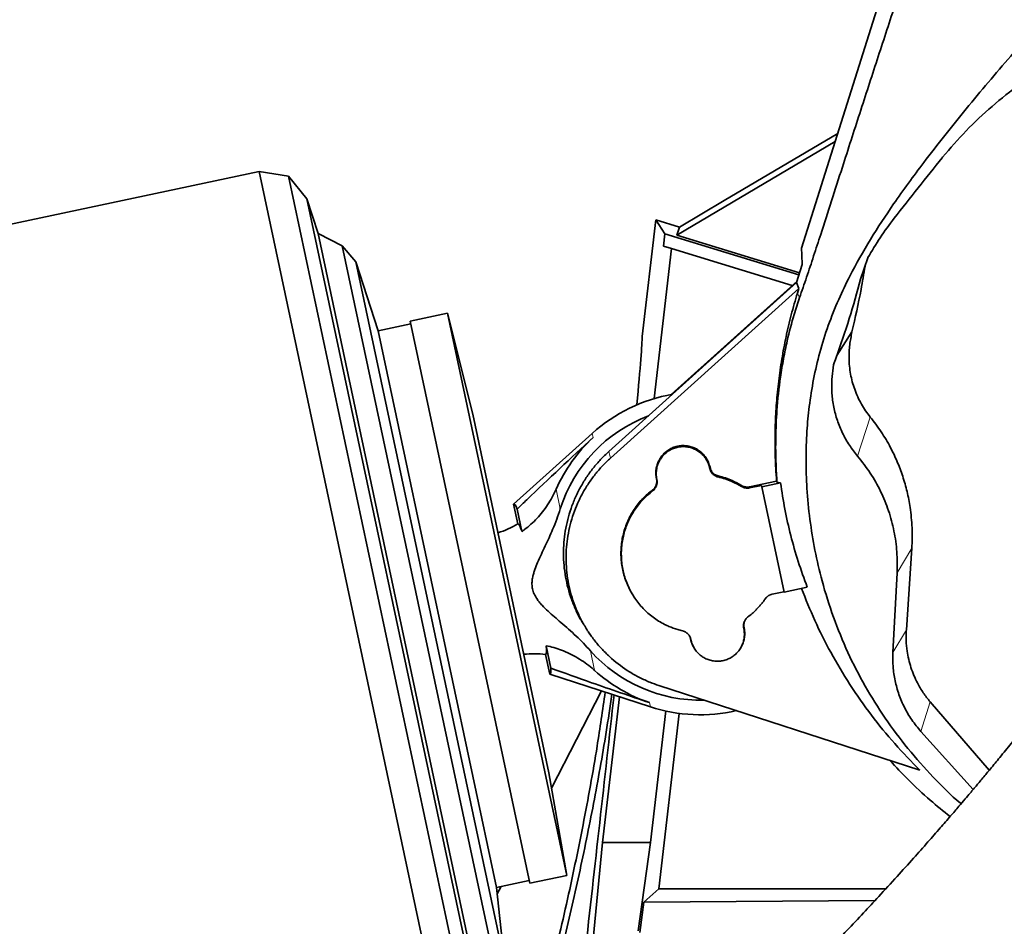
# Model space of a CAD drawing. Header units: millimetres. Extents: x 0 to 14900, y 0 to 10500.
# Tile 8 of 50: x 3296 to 3656, y 5144 to 5475. Entities that reach past the tile are written whole.
import ezdxf

# ---------------------------------------------------------------- set-up
doc = ezdxf.new("R2010")
doc.units = ezdxf.units.MM
doc.header["$LTSCALE"] = 25
doc.styles.add('SLDTEXTSTYLE0', font='TXT', dxfattribs={"width": 0.605})
doc.dimstyles.new('SLDDIMSTYLE0', dxfattribs={"dimtxt": 87.5, "dimasz": 87.5, "dimexe": 0, "dimexo": 0.0625, "dimgap": 21.875, "dimtad": 1, "dimdec": 0, "dimrnd": 1e-09, "dimzin": 12, "dimdsep": 46, "dimtxsty": 'SLDTEXTSTYLE0', "dimsah": 1, "dimcen": 0.09, "dimadec": 0, "dimazin": 3, "dimtfac": 1, "dimtofl": 0, "dimtmove": 0, "dimatfit": 3, "dimfxl": 1, "dimfrac": 2, "dimtolj": 1, "dimtzin": 12, "dimarcsym": 0})
doc.dimstyles.new('SLDDIMSTYLE1', dxfattribs={"dimtxt": 87.5, "dimasz": 87.5, "dimexe": 0, "dimexo": 0.0625, "dimgap": 21.875, "dimtad": 0, "dimtih": 1, "dimtoh": 1, "dimdec": 0, "dimrnd": 1e-09, "dimzin": 12, "dimdsep": 46, "dimtxsty": 'SLDTEXTSTYLE0', "dimsah": 1, "dimcen": 0.09, "dimadec": 0, "dimazin": 3, "dimtfac": 1, "dimtofl": 0, "dimtmove": 0, "dimatfit": 3, "dimfxl": 1, "dimfrac": 2, "dimtolj": 1, "dimtzin": 12, "dimarcsym": 0})

# ---------------------------------------------------------------- blocks, each defined once
blk = doc.blocks.new('_D')
at = {"color": 7, "linetype": 'Continuous', "lineweight": 0}
for p, q in [((2082.14, 5274.59), (2082.14, 3707.09)), ((3433.87, 4493.95), (3433.87, 3707.09)), ((2082.14, 3744.59), (3433.87, 3744.59))]:
    blk.add_line(p, q, dxfattribs=at)
at = {"color": 7, "linetype": 'Continuous', "lineweight": 18}
for points in [[(2082.14, 3744.59), (2169.64, 3732.09), (2169.64, 3757.09)], [(3433.87, 3744.59), (3346.37, 3757.09), (3346.37, 3732.09)]]:
    blk.add_solid(points, dxfattribs=at)
at = {"color": 7, "linetype": 'Continuous', "lineweight": 18, "insert": (2624.33, 3857.39), "char_height": 87.5, "attachment_point": 1, "style": 'SLDTEXTSTYLE0'}
blk.add_mtext('1352', dxfattribs=at)
blk = doc.blocks.new('_D_1')
at = {"color": 7, "linetype": 'Continuous', "lineweight": 0}
for p, q in [((1327.49, 5750.04), (1327.49, 3457.09)), ((3433.87, 4045.79), (3433.87, 3457.09)), ((1327.49, 3494.59), (3433.87, 3494.59))]:
    blk.add_line(p, q, dxfattribs=at)
at = {"color": 7, "linetype": 'Continuous', "lineweight": 18}
for points in [[(1327.49, 3494.59), (1414.99, 3482.09), (1414.99, 3507.09)], [(3433.87, 3494.59), (3346.37, 3507.09), (3346.37, 3482.09)]]:
    blk.add_solid(points, dxfattribs=at)
at = {"color": 7, "linetype": 'Continuous', "lineweight": 18, "insert": (2247, 3607.39), "char_height": 87.5, "attachment_point": 1, "style": 'SLDTEXTSTYLE0'}
blk.add_mtext('2106', dxfattribs=at)
blk = doc.blocks.new('_D_2')
at = {"color": 7, "linetype": 'Continuous', "lineweight": 0}
for p, q in [((4427.98, 5274.59), (4427.98, 3674.59)), ((3433.87, 4045.79), (3433.87, 3674.59)), ((4427.98, 3712.09), (3433.87, 3712.09))]:
    blk.add_line(p, q, dxfattribs=at)
at = {"color": 7, "linetype": 'Continuous', "lineweight": 18}
for points in [[(3433.87, 3712.09), (3521.37, 3699.59), (3521.37, 3724.59)], [(4427.98, 3712.09), (4340.48, 3724.59), (4340.48, 3699.59)]]:
    blk.add_solid(points, dxfattribs=at)
at = {"color": 7, "linetype": 'Continuous', "lineweight": 18, "insert": (3830.66, 3824.89), "char_height": 87.5, "attachment_point": 1, "style": 'SLDTEXTSTYLE0'}
blk.add_mtext('994', dxfattribs=at)
blk = doc.blocks.new('_D_3')
at = {"color": 7, "linetype": 'Continuous', "lineweight": 0}
for p, q in [((6281.38, 5372.64), (6281.38, 3420.51)), ((3433.87, 4045.79), (3433.87, 3420.51)), ((6281.38, 3458.01), (3433.87, 3458.01))]:
    blk.add_line(p, q, dxfattribs=at)
at = {"color": 7, "linetype": 'Continuous', "lineweight": 18}
for points in [[(3433.87, 3458.01), (3521.37, 3445.51), (3521.37, 3470.51)], [(6281.38, 3458.01), (6193.88, 3470.51), (6193.88, 3445.51)]]:
    blk.add_solid(points, dxfattribs=at)
at = {"color": 7, "linetype": 'Continuous', "lineweight": 18, "insert": (4723.95, 3570.8), "char_height": 87.5, "attachment_point": 1, "style": 'SLDTEXTSTYLE0'}
blk.add_mtext('2848', dxfattribs=at)

msp = doc.modelspace()

# ---------------------------------------------------------------- linework, layer by layer
at = {"color": 7, "linetype": 'Continuous', "lineweight": 35}
for p, q in [((3582.1023241, 5391.6732219), (3641.4814179, 5579.562602)), ((3594.4245684, 5430.6636928), (3536.5854542, 5396.4211148)), ((3553.8725798, 5409.0905459), (3595.3711919, 5433.6590318)), ((3633.5379446, 5424.7763692), (3633.6893413, 5424.9639141)), ((3383.9523696, 5419.759625), (3172.9369839, 5374.9041946)), ((3394.5710658, 5418.0779233), (3383.9523696, 5419.759625)), ((3383.9523696, 5419.759625), (3454.6464544, 5087.1903144)), ((3401.3370168, 5409.7228808), (3394.5710658, 5418.0779233)), ((3394.5710658, 5418.0779233), (3463.6629616, 5093.045861)), ((3405.4488128, 5397.068606), (3401.3370168, 5409.7228808)), ((3401.3370168, 5409.7228808), (3466.4454068, 5103.4306012)), ((3537.5358561, 5399.4186908), (3553.8725798, 5409.0905459)), ((3523.8725798, 5359.4889898), (3528.8391588, 5402.077538)), ((3528.8391588, 5402.077538), (3532.2197166, 5396.9064178)), ((3528.8391588, 5402.077538), (3537.5358561, 5399.4186908)), ((3537.5358561, 5399.4186908), (3536.5854542, 5396.4211148)), ((3414.2654194, 5392.5764578), (3405.4488128, 5397.068606)), ((3405.4488128, 5397.068606), (3465.0544351, 5116.6632401)), ((3532.2197166, 5396.9064178), (3531.7075959, 5392.5149691)), ((3581.1738871, 5381.9396259), (3532.2197166, 5396.9064178)), ((3536.5854542, 5396.4211148), (3581.4132786, 5382.7158735)), ((3419.2361515, 5386.7566239), (3414.2654194, 5392.5764578)), ((3414.2654194, 5392.5764578), (3471.2814947, 5124.3532126)), ((3534.6624937, 5391.6115662), (3528.2659127, 5336.7607128)), ((3531.7075959, 5392.5149691), (3534.6624937, 5391.6115662)), ((3534.6624937, 5391.6115662), (3578.7382931, 5378.136242)), ((3606.3710794, 5388.1876491), (3603.7244321, 5380.408968)), ((3606.3710794, 5388.1876491), (3606.40016, 5388.2565115)), ((3427.4338375, 5361.5278014), (3419.2361515, 5386.7566239)), ((3419.2361515, 5386.7566239), (3473.4551633, 5131.691728)), ((3582.3494332, 5385.7514354), (3580.3262753, 5379.1911715)), ((3580.3262753, 5379.1911715), (3511.6793514, 5317.3812037)), ((3581.153687, 5377.0059437), (3512.3117503, 5315.0203855)), ((3580.486338, 5379.7101887), (3534.4350781, 5338.2454481)), ((3580.3262753, 5379.1911715), (3581.153687, 5377.0059437)), ((3580.6337273, 5375.3199295), (3581.153687, 5377.0059437)), ((3452.7416214, 5367.9298071), (3439.148275, 5365.0402766)), ((3461.9407129, 5331.0362086), (3452.7416214, 5367.9298071)), ((3452.7416214, 5367.9298071), (3496.4056149, 5162.5193506)), ((3439.3561988, 5364.0621315), (3427.4338375, 5361.5278014)), ((3439.148275, 5365.0402766), (3482.8122685, 5159.62982)), ((3427.4338375, 5361.5278014), (3470.6819835, 5158.0736349)), ((3600.53874, 5361.1426559), (3595.0230675, 5352.4745474)), ((3593.1734281, 5343.7003493), (3593.81894, 5349.1236276)), ((3461.9407129, 5331.0362086), (3489.8024993, 5199.9647744)), ((3505.636624, 5324.0509933), (3476.9145171, 5298.1650986)), ((3548.7043108, 5311.5331673), (3548.680007, 5311.6475073)), ((3548.5756403, 5311.2760649), (3548.5513366, 5311.3904048)), ((3529.117055, 5307.4892735), (3529.1413587, 5307.3749335)), ((3529.2457255, 5307.2873303), (3529.2700292, 5307.1729903)), ((3573.0114301, 5306.595905), (3563.1322053, 5304.4960109)), ((3567.4617753, 5305.0517186), (3563.1594506, 5304.1372312)), ((3567.5804028, 5304.4936202), (3567.4617753, 5305.0517186)), ((3574.4852186, 5305.9612841), (3567.5804028, 5304.4936202)), ((3567.5804028, 5304.4936202), (3575.7540551, 5266.0396098)), ((3573.1536664, 5306.2563809), (3573.0114301, 5306.595905)), ((3574.4852186, 5305.9612841), (3573.1536664, 5306.2563809)), ((3476.9145171, 5298.1650986), (3478.4403103, 5290.9872422)), ((3478.1888312, 5296.3741597), (3479.9361277, 5288.1542754)), ((3622.4219657, 5282.0595486), (3620.4384275, 5252.2452272)), ((3617.0522834, 5273.0314691), (3615.5304647, 5243.9934397)), ((3571.4214275, 5265.269841), (3575.723314, 5266.1842352)), ((3575.7540551, 5266.0396098), (3584.1951027, 5267.8338098)), ((3521.388456, 5263.5796511), (3521.4974073, 5263.4242285)), ((3504.194866, 5251.5225208), (3504.9694564, 5250.4175485)), ((3561.1547085, 5252.9586513), (3561.1304048, 5253.0729913)), ((3541.5674528, 5248.9147574), (3541.5917565, 5248.8004175)), ((3541.6961232, 5248.7128143), (3541.720427, 5248.5984743)), ((3490.1109725, 5236.08443), (3488.5851793, 5243.2622865)), ((3490.5466225, 5238.2388552), (3488.799326, 5246.4587394)), ((3490.1109725, 5236.08443), (3526.8789603, 5224.1197307)), ((3509.0345393, 5229.9264975), (3490.7854101, 5194.3908129)), ((3529.9766562, 5231.9236434), (3625.4178526, 5200.9129189)), ((3515.5595362, 5227.8031932), (3509.3542056, 5174.5923172)), ((3629.1483054, 5225.9525342), (3650.7627106, 5200.9665505)), ((3526.8899606, 5174.5923172), (3532.4879908, 5222.5955766)), ((3529.9473121, 5157.6008216), (3537.4258976, 5221.7298931)), ((3625.7498531, 5215.1347772), (3644.8640759, 5193.9062821)), ((3496.4056149, 5162.5193506), (3489.8024993, 5199.9647744)), ((3509.3542056, 5174.5923172), (3505.4008963, 5133.1095764)), ((3509.3542056, 5174.5923172), (3526.8899606, 5174.5923172)), ((3522.4319971, 5142.2730869), (3526.8899606, 5174.5923172)), ((3470.6819835, 5158.0736349), (3482.6043448, 5160.607965)), ((3482.8122685, 5159.62982), (3496.4056149, 5162.5193506)), ((3473.4551633, 5131.691728), (3470.6819835, 5158.0736349)), ((3472.3129974, 5158.4203387), (3470.9288573, 5155.7250668)), ((3524.532095, 5152.7804165), (3529.9473121, 5157.6008216)), ((3612.9153632, 5157.6008216), (3529.9473121, 5157.6008216)), ((3608.9555561, 5153.2928149), (3524.532095, 5152.7804165)), ((3522.9874533, 5141.6490905), (3524.532095, 5152.7804165))]:
    msp.add_line(p, q, dxfattribs=at)
at = {"color": 8, "linetype": 'Continuous', "lineweight": 18}
for p, q in [((3581.4173887, 5373.6450611), (3580.6337273, 5375.3199295)), ((3602.6302085, 5315.7116514), (3607.2744921, 5329.997525)), ((3505.636624, 5324.0509933), (3505.9595318, 5322.5319238)), ((3512.3117503, 5315.0203855), (3511.6793514, 5317.3812037)), ((3548.5513366, 5311.3904048), (3548.680007, 5311.6475073)), ((3548.5756403, 5311.2760649), (3548.7043108, 5311.5331673)), ((3551.7101109, 5308.4689533), (3551.6804028, 5308.1107219)), ((3529.2457255, 5307.2873303), (3529.117055, 5307.4892735)), ((3529.1413587, 5307.3749335), (3529.2700292, 5307.1729903)), ((3560.151766, 5304.6497895), (3560.2199916, 5304.9922815)), ((3563.1322053, 5304.4960109), (3563.1594506, 5304.1372312)), ((3492.4421519, 5303.635943), (3493.9716885, 5296.4404764)), ((3527.7209089, 5303.018009), (3527.6417518, 5303.3530656)), ((3617.0522834, 5273.0314691), (3622.4219657, 5282.0595486)), ((3561.026038, 5252.7015488), (3561.1547085, 5252.9586513)), ((3620.4384275, 5252.2452272), (3615.5304647, 5243.9934397)), ((3541.6961232, 5248.7128143), (3541.5674528, 5248.9147574)), ((3541.720427, 5248.5984743), (3541.5917565, 5248.8004175)), ((3504.9917964, 5244.5980953), (3506.521333, 5237.4026287)), ((3526.5560525, 5225.6388001), (3526.8789603, 5224.1197307)), ((3625.7498531, 5215.1347772), (3629.1483054, 5225.9525342))]:
    msp.add_line(p, q, dxfattribs=at)
at = {"color": 7, "linetype": 'Continuous', "lineweight": 18}
msp.add_arc((3753.8725798, 5324.5923172), 1671.7300171, 98.5950103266, 211.4049896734, dxfattribs=at)
at = {"color": 7, "linetype": 'Continuous', "lineweight": 35}
for centre, radius, start, end in [((3545.1358818, 5280.2239624), 59, 99.936214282, 132.026862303), ((3545.1358818, 5280.2239624), 53.6726187, 110.681469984, 162.413964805), ((3545.1358818, 5280.2239624), 57.6606452, 132.799087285, 156.044280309), ((3460.4431611, 5321.0056136), 35, 287.822842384, 300.94758554), ((3484.3543957, 5208.518935), 35, 83.057701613, 96.178573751), ((3545.1358818, 5280.2239624), 53.6726187, 221.587451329, 271.414260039), ((3545.1358818, 5280.2239624), 57.6606452, 227.957135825, 251.202328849), ((3545.1358818, 5280.2239624), 59, 251.974553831, 282.909525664)]:
    msp.add_arc(centre, radius, start, end, dxfattribs=at)
for centre, major_axis, ratio, start_param, end_param in [((3433.8725798, 4587.7365755), (89.8783008, 772.8257276), 0.0060541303, 6.0233012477, 6.2311753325), ((3483.6006108, 5267.143442), (-6.6036229, 31.0657154), 0.0699839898, 5.9225779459, 6.3236111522), ((3483.6006108, 5267.143442), (-6.6036229, 31.0657154), 0.0699839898, 3.1011668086, 3.5022000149), ((3433.8725798, 4587.7365755), (123.8323255, 1064.7821136), 0.0060541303, 5.2511419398, 5.3587495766)]:
    msp.add_ellipse(centre, major_axis=major_axis, ratio=ratio, start_param=start_param, end_param=end_param, dxfattribs=at)
for points, knots in [([(3581.4173887, 5373.6450611), (3582.270147, 5376.1215132), (3583.9776404, 5381.0801579), (3586.5651198, 5388.844478), (3589.6120061, 5398.1468743), (3593.1093382, 5408.9966279), (3597.8514226, 5423.7989745), (3603.4049434, 5441.0130268), (3609.7724737, 5460.5555609), (3616.1445923, 5480.036124), (3622.3053984, 5498.9852262), (3628.2356614, 5517.4618403), (3633.9373862, 5535.3938053), (3639.6255698, 5553.3760449), (3643.4239104, 5565.3600939), (3645.323071, 5571.3520875)], [0, 0, 0, 0, 0.0401590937, 0.0804112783, 0.1206341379, 0.1824796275, 0.2443431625, 0.3435556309, 0.4427752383, 0.5420636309, 0.6413351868, 0.7309212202, 0.8205221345, 0.9102615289, 1, 1, 1, 1]), ([(3640.4442262, 5188.6969293), (3640.3599342, 5188.7655663), (3636.7095438, 5191.7379931), (3630.130229, 5198.4230204), (3620.8688716, 5208.7477093), (3612.5662865, 5219.9041915), (3605.2214114, 5231.631768), (3598.8808692, 5243.958768), (3593.6233714, 5256.8170994), (3589.7002239, 5269.3356756), (3586.9220243, 5281.2940765), (3585.0807216, 5292.5927656), (3584.0205022, 5303.649664), (3583.6698478, 5314.4113535), (3583.977331, 5324.3922326), (3584.8982686, 5334.2119816), (3586.4334079, 5343.8373026), (3588.7321074, 5353.7219183), (3591.7914163, 5363.4691827), (3595.5019762, 5372.7692863), (3600.5668033, 5383.328519), (3607.2119143, 5395.0226015), (3616.2883156, 5408.8266126), (3627.9620707, 5424.7469486), (3642.2415551, 5442.7581799), (3658.5074728, 5461.9636091), (3675.2026975, 5480.8743958), (3691.9777944, 5499.7155974), (3708.4356199, 5518.8318116), (3718.8180907, 5532.0271451), (3724.0115523, 5538.6276411)], [0, 0, 0, 0, 0.00077024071, 0.03335642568, 0.06651308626, 0.09967023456, 0.13275733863, 0.16584339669, 0.19952256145, 0.23320464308, 0.26103060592, 0.28888665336, 0.31671478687, 0.34221276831, 0.3677090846, 0.38989444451, 0.41456686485, 0.43923778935, 0.46437934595, 0.48952231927, 0.51265212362, 0.55018252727, 0.58787808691, 0.63331836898, 0.69417518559, 0.75533473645, 0.81649014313, 0.87764741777, 0.9387974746, 1, 1, 1, 1]), ([(3633.6893413, 5424.9639141), (3636.5102986, 5428.228635), (3642.1619371, 5434.7693303), (3651.6889163, 5443.675605), (3661.8985277, 5451.8400141), (3672.8889097, 5459.1805117), (3684.6198086, 5465.6057492), (3697.0239975, 5471.0567955), (3709.8979765, 5475.4348066), (3722.9080768, 5478.6220753), (3735.9550987, 5480.6185719), (3748.9365824, 5481.506575), (3761.9730086, 5481.324113), (3774.58318, 5480.0637775), (3786.7016739, 5477.9050858), (3794.3620964, 5475.7560895), (3798.192305, 5474.681592)], [0, 0, 0, 0, 0.0725707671, 0.1453916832, 0.2182031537, 0.2907609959, 0.3650496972, 0.4396324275, 0.5142033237, 0.5884758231, 0.6589357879, 0.7296651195, 0.8003885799, 0.8708405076, 0.9354202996, 1, 1, 1, 1]), ([(3615.9973129, 5402.6622627), (3618.8938921, 5406.3675103), (3624.6873429, 5413.7783793), (3630.5876448, 5421.1102492), (3633.5379446, 5424.7763692)], [0, 0, 0, 0, 0.4999747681, 1, 1, 1, 1]), ([(3606.40016, 5388.2565115), (3607.8515033, 5390.7120788), (3610.7869887, 5395.6787066), (3614.2476493, 5400.3171353), (3615.9973129, 5402.6622627)], [0, 0, 0, 0, 0.494413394, 1, 1, 1, 1]), ([(3785.6336352, 5401.3389894), (3784.5538933, 5399.3695782), (3780.8904193, 5392.6875311), (3774.5551054, 5381.6645992), (3766.8078145, 5368.3472653), (3759.204311, 5355.5301956), (3751.7649304, 5343.16796), (3744.0767304, 5330.5812377), (3736.1494697, 5317.8250398), (3727.9676923, 5304.9479234), (3719.9585528, 5292.678152), (3712.0548152, 5280.9530825), (3704.2351136, 5269.8012654), (3696.5692337, 5259.2672893), (3689.1961264, 5249.4363974), (3682.1828841, 5240.2998535), (3675.5893321, 5231.8329888), (3669.4629708, 5224.0581261), (3663.9043045, 5217.0878837), (3659.0091583, 5211.0193725), (3654.8415615, 5205.908419), (3651.3947642, 5201.7231472), (3648.8667117, 5198.6800996), (3647.1286455, 5196.6007221), (3646.004317, 5195.2604664), (3644.9168054, 5193.9677981), (3643.5918161, 5192.3978176), (3641.7879584, 5190.269889), (3639.4077787, 5187.4784435), (3636.3703174, 5183.9426241), (3632.601561, 5179.5960446), (3628.087562, 5174.4470518), (3622.8253141, 5168.5199819), (3616.8132761, 5161.8431769), (3610.705438, 5155.1640087), (3604.6112482, 5148.5995246), (3598.629035, 5142.2472795), (3592.2233787, 5135.550529), (3585.9023892, 5129.0533756), (3579.7085785, 5122.7892946), (3573.6852063, 5116.7942835), (3567.9168199, 5111.1361582), (3564.2490415, 5107.6176614), (3562.6040093, 5106.0395833)], [0, 0, 0, 0, 0.0176400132, 0.0598510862, 0.1012400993, 0.1416975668, 0.1810753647, 0.2192277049, 0.2624538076, 0.3036668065, 0.3428004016, 0.379861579, 0.4156128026, 0.4493392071, 0.4810435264, 0.5107035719, 0.5383012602, 0.5638745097, 0.5870473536, 0.6069911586, 0.623889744, 0.6377848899, 0.6487030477, 0.6543353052, 0.6586529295, 0.6621798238, 0.6673598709, 0.6745017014, 0.6837177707, 0.6957153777, 0.7106171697, 0.7284302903, 0.7491741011, 0.7728877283, 0.799644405, 0.8217887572, 0.8458054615, 0.8718114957, 0.899962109, 0.9241600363, 0.9499791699, 0.9775651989, 1, 1, 1, 1]), ([(3582.101838, 5391.6717355), (3582.1591504, 5390.6158806), (3582.2627788, 5388.7067577), (3582.3226668, 5386.6642975), (3582.3494332, 5385.7514354)], [0, 0, 0, 0, 0.5530575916, 1, 1, 1, 1]), ([(3605.340231, 5385.1579136), (3604.8813935, 5382.322067), (3603.5769316, 5374.2598361), (3601.7336543, 5366.3016152), (3600.53874, 5361.1426559)], [0, 0, 0, 0, 0.3517446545, 1, 1, 1, 1]), ([(3603.7244321, 5380.408968), (3602.3952425, 5375.5909224), (3599.7342362, 5365.9453082), (3596.1868188, 5355.5856836), (3594.1410339, 5350.0026373), (3593.81894, 5349.1236276)], [0, 0, 0, 0, 0.4567860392, 0.9144749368, 1, 1, 1, 1]), ([(3597.2143188, 5069.9632858), (3598.8650166, 5071.547266), (3602.6103253, 5075.1411975), (3608.5276329, 5080.942061), (3614.7699846, 5087.1482215), (3621.2044211, 5093.6461535), (3627.7865628, 5100.3998606), (3634.46881, 5107.373645), (3640.7173564, 5113.9993266), (3646.7697041, 5120.5132793), (3652.5825514, 5126.8625018), (3658.1096164, 5132.9883063), (3663.0623682, 5138.5490656), (3667.4445484, 5143.5246741), (3671.2598584, 5147.8986101), (3674.5115495, 5151.6569099), (3677.3110197, 5154.9144127), (3679.661952, 5157.6657727), (3681.5823541, 5159.9241076), (3682.9982026, 5161.5951306), (3684.1479984, 5162.9556069), (3685.3163667, 5164.3411282), (3687.1149941, 5166.4799896), (3689.7477834, 5169.6251725), (3693.3544938, 5173.9654545), (3697.7286893, 5179.2821969), (3702.8620897, 5185.6035128), (3708.6633348, 5192.8659926), (3714.9960008, 5200.9509767), (3721.7133156, 5209.7252935), (3728.7541946, 5219.1390853), (3736.0977519, 5229.1303525), (3743.7718394, 5239.7130056), (3751.812077, 5250.9158625), (3760.2768325, 5262.8462735), (3769.1475444, 5275.6275227), (3778.3429142, 5289.3006961), (3787.7656064, 5303.9007801), (3797.2532886, 5319.3553643), (3806.7071309, 5335.6593696), (3816.0072413, 5352.7947868), (3823.8469332, 5368.1270428), (3828.3918232, 5377.7610536), (3830.1132052, 5381.4099456)], [0, 0, 0, 0, 0.0213710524, 0.0484893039, 0.0739286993, 0.0978217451, 0.1256799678, 0.1514658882, 0.1753110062, 0.1973158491, 0.2203059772, 0.2410711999, 0.2596699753, 0.2761407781, 0.2905051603, 0.3027732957, 0.3129481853, 0.3222591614, 0.329500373, 0.3348184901, 0.3384067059, 0.3426281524, 0.3481771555, 0.3589993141, 0.3728359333, 0.3897078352, 0.4096392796, 0.4327298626, 0.4581391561, 0.4854443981, 0.5147054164, 0.5460010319, 0.5787642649, 0.6135482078, 0.6503464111, 0.6891426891, 0.7307642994, 0.7744073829, 0.8200375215, 0.8676249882, 0.9171527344, 0.9686215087, 1, 1, 1, 1]), ([(3573.0114301, 5306.595905), (3572.9013202, 5308.1489061), (3572.6975537, 5311.0228485), (3572.472193, 5316.5511084), (3572.4049715, 5323.18947), (3572.6731919, 5331.1712098), (3573.289534, 5339.185276), (3574.265996, 5347.2373911), (3575.6084305, 5355.3121716), (3577.3247017, 5363.3702172), (3579.0439842, 5370.0371646), (3580.2360283, 5373.9983634), (3580.6337273, 5375.3199295)], [0, 0, 0, 0, 0.067150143, 0.1242662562, 0.2386243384, 0.3534109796, 0.4686293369, 0.5852083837, 0.7031574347, 0.8215779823, 0.9404734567, 1, 1, 1, 1]), ([(3573.1536664, 5306.2563809), (3573.0220627, 5308.4144107), (3572.6920691, 5313.8256237), (3572.6262673, 5322.5555616), (3573.0846237, 5333.2230662), (3574.1069119, 5342.8366103), (3575.49427, 5351.3166354), (3577.0873882, 5359.0144306), (3579.0480803, 5366.5344913), (3580.7394727, 5371.6105564), (3581.4173887, 5373.6450611)], [0, 0, 0, 0, 0.093925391, 0.2355158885, 0.3771179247, 0.554801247, 0.6528360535, 0.7508461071, 0.9001382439, 1, 1, 1, 1]), ([(3607.2744921, 5329.997525), (3606.6876081, 5330.7550117), (3605.5096429, 5332.2754026), (3603.9807837, 5334.7553013), (3602.6370044, 5337.377424), (3601.5293031, 5340.1013809), (3600.6573725, 5342.8860861), (3600.0197409, 5345.7247075), (3599.6134132, 5348.6393805), (3599.4597767, 5351.4080839), (3599.5140882, 5353.9917397), (3599.7161211, 5356.3830386), (3600.1105271, 5358.7618484), (3600.3959552, 5360.3487913), (3600.53874, 5361.1426559)], [0, 0, 0, 0, 0.0870413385, 0.1747051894, 0.2643112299, 0.3545790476, 0.4416152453, 0.5292412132, 0.6187024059, 0.7087889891, 0.7809520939, 0.853438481, 0.9266829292, 1, 1, 1, 1]), ([(3593.1734281, 5343.7003493), (3593.1462039, 5342.0197373), (3593.0918277, 5338.6629644), (3593.8158228, 5333.6573818), (3595.1150297, 5328.7776655), (3597.0390634, 5324.1083198), (3599.4967394, 5319.6876928), (3601.587531, 5317.034699), (3602.6302085, 5315.7116514)], [0, 0, 0, 0, 0.1683961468, 0.3363462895, 0.5035718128, 0.6699842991, 0.8354212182, 1, 1, 1, 1]), ([(3607.2744921, 5329.997525), (3607.9646338, 5329.1252928), (3609.3466276, 5327.3786665), (3611.2567702, 5324.6241871), (3613.0447061, 5321.7735665), (3615.0633255, 5318.1598865), (3617.173403, 5313.7128823), (3619.1946326, 5308.3408469), (3620.7766668, 5302.7520679), (3621.7536808, 5297.7015843), (3622.2946408, 5293.2963697), (3622.5466908, 5289.5718078), (3622.6131387, 5285.8198939), (3622.485752, 5283.3142164), (3622.4219657, 5282.0595486)], [0, 0, 0, 0, 0.0648270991, 0.129814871, 0.195289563, 0.2609272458, 0.3710258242, 0.4818910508, 0.5951539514, 0.7092355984, 0.7814006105, 0.8537734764, 0.926779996, 1, 1, 1, 1]), ([(3478.1888312, 5296.3741597), (3479.3684167, 5297.5124468), (3488.5194146, 5306.3430596), (3497.8402096, 5314.9951279), (3505.9595318, 5322.5319238)], [0, 0, 0, 0, 0.1289023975, 1, 1, 1, 1]), ([(3548.680007, 5311.6475073), (3548.6035568, 5311.9631124), (3548.4499203, 5312.5973612), (3548.0991662, 5313.5254538), (3547.6567842, 5314.4309532), (3547.1501279, 5315.2426763), (3546.4359674, 5316.1816119), (3545.6443868, 5316.9881587), (3544.7609409, 5317.6843531), (3544.0586715, 5318.1476596), (3543.3221009, 5318.549937), (3542.5450669, 5318.8929776), (3541.7433249, 5319.1675053), (3540.652559, 5319.4412044), (3539.5308266, 5319.5763644), (3538.4062219, 5319.5681073), (3537.2863673, 5319.465294), (3536.1830617, 5319.2216157), (3535.1244454, 5318.8416763), (3534.3593489, 5318.4917211), (3533.6276849, 5318.0804531), (3532.9248917, 5317.6033211), (3532.2670051, 5317.0689972), (3531.4566104, 5316.2890246), (3530.7472193, 5315.4093449), (3530.158138, 5314.4511628), (3529.6516856, 5313.4471171), (3529.2736083, 5312.3824721), (3529.034655, 5311.2835684), (3528.9259566, 5310.4494884), (3528.8865886, 5309.6112651), (3528.919426, 5308.7628296), (3529.0050277, 5308.0525657), (3529.0889517, 5307.6305819), (3529.117055, 5307.4892735)], [0, 0, 0, 0, 0.0310023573, 0.0623032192, 0.0945658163, 0.1271653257, 0.1535418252, 0.2071904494, 0.2345270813, 0.2609107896, 0.2874780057, 0.3146233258, 0.3419686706, 0.368340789, 0.4219808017, 0.4493125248, 0.4756863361, 0.5293290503, 0.5566622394, 0.5830480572, 0.6096172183, 0.6367647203, 0.664112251, 0.6904891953, 0.744139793, 0.7714773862, 0.7978486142, 0.8514862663, 0.8788166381, 0.9051954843, 0.931757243, 0.9588967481, 0.9862358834, 1, 1, 1, 1]), ([(3548.5513366, 5311.3904048), (3548.4882865, 5311.6555663), (3548.361749, 5312.1877284), (3548.086607, 5312.9690962), (3547.7472682, 5313.7349206), (3547.3433154, 5314.4670184), (3546.7277439, 5315.3903079), (3545.9975856, 5316.2330824), (3545.1701229, 5316.9727405), (3544.2836547, 5317.640276), (3543.3158638, 5318.1937383), (3542.2903598, 5318.6180105), (3541.2328017, 5318.9544849), (3540.1361752, 5319.156583), (3539.0278542, 5319.2176073), (3538.1978953, 5319.193227), (3537.3747912, 5319.1002271), (3536.5526387, 5318.936302), (3535.7493824, 5318.7031043), (3534.7131826, 5318.3051765), (3533.7305568, 5317.777811), (3532.8271347, 5317.1329181), (3531.9812327, 5316.4145625), (3531.228743, 5315.5918362), (3530.5896128, 5314.6845346), (3530.1705156, 5313.9679835), (3529.8131142, 5313.2209973), (3529.5164984, 5312.43716), (3529.2883744, 5311.6326496), (3529.1301013, 5310.8177257), (3529.039987, 5309.994396), (3529.0206303, 5309.1567425), (3529.0716273, 5308.2474121), (3529.1838951, 5307.6283003), (3529.2457255, 5307.2873303)], [0, 0, 0, 0, 0.026374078, 0.052931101, 0.08006569, 0.1073999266, 0.1337739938, 0.1874186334, 0.2147532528, 0.2411243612, 0.2947620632, 0.3220924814, 0.3484683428, 0.4021152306, 0.4294506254, 0.4558387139, 0.4824102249, 0.5095601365, 0.5369101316, 0.5632874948, 0.6169388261, 0.6442767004, 0.6706491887, 0.7242893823, 0.7516211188, 0.7780014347, 0.8045647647, 0.8317060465, 0.8590470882, 0.8854287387, 0.9119938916, 0.9391371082, 0.9664803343, 1, 1, 1, 1]), ([(3511.6793514, 5317.3812037), (3510.6748627, 5316.4319903), (3508.6589044, 5314.5269671), (3505.9259331, 5311.3371275), (3503.422721, 5307.9055165), (3501.2315916, 5304.2717519), (3499.3652813, 5300.4918336), (3497.827583, 5296.5901416), (3496.6116304, 5292.5292117), (3495.7472949, 5288.3875889), (3495.2359465, 5284.2018768), (3495.077403, 5280.0069872), (3495.2748858, 5275.7684457), (3495.8291433, 5271.5713138), (3496.7363669, 5267.4536536), (3497.9671827, 5263.4391202), (3499.5877415, 5259.5265716), (3501.0570451, 5256.3647142), (3502.2435155, 5254.6800706), (3502.6051672, 5254.1665691)], [0, 0, 0, 0, 0.0597479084, 0.119911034, 0.1813834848, 0.2433102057, 0.3032139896, 0.3635347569, 0.424504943, 0.486363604, 0.5463231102, 0.6067033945, 0.6677348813, 0.7296550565, 0.789593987, 0.8499536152, 0.9109614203, 0.9728598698, 1, 1, 1, 1]), ([(3602.6302085, 5315.7116514), (3604.2202359, 5313.6942643), (3607.4085759, 5309.6489779), (3611.1559612, 5302.9077316), (3614.0907494, 5295.7872884), (3616.0718063, 5288.346954), (3617.1753371, 5280.7138852), (3617.0933507, 5275.5953602), (3617.0522834, 5273.0314691)], [0, 0, 0, 0, 0.1645719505, 0.3300014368, 0.4964278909, 0.6636720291, 0.8315318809, 1, 1, 1, 1]), ([(3512.3117503, 5315.0203855), (3511.3263759, 5314.0892373), (3509.3487796, 5312.2204704), (3506.6678012, 5309.0913524), (3504.2122048, 5305.7250676), (3502.0627355, 5302.1604517), (3500.2319007, 5298.4524283), (3498.7234343, 5294.6249085), (3497.5306183, 5290.6411634), (3496.6837891, 5286.5831689), (3496.1828544, 5282.48715), (3496.0255455, 5278.3725102), (3496.2183037, 5274.2093574), (3496.942667, 5268.7281944), (3498.3591081, 5263.3684788), (3500.425042, 5258.2523682), (3502.3013924, 5254.5502999), (3504.4754241, 5251.0347188), (3506.9205943, 5247.7287843), (3509.6647932, 5244.6064746), (3513.6459005, 5240.7898225), (3518.0957215, 5237.4843304), (3522.9080625, 5234.7858996), (3526.486539, 5233.1377689), (3528.8947931, 5232.2999969), (3529.9766562, 5231.9236434)], [0, 0, 0, 0, 0.039586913, 0.0794489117, 0.1201783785, 0.1612088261, 0.2008997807, 0.2408670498, 0.2812646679, 0.322251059, 0.3618326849, 0.4016900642, 0.4424156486, 0.483439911, 0.5630701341, 0.6034887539, 0.6444974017, 0.6841702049, 0.7241189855, 0.7644965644, 0.8054627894, 0.8851053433, 0.9255316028, 0.9665464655, 1, 1, 1, 1]), ([(3551.6804028, 5308.1107219), (3551.237886, 5308.2605889), (3550.3528672, 5308.5603179), (3549.3136678, 5309.5350347), (3548.7693941, 5310.505228), (3548.6160713, 5311.1152128), (3548.5756403, 5311.2760649)], [0, 0, 0, 0, 0.2977898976, 0.5955697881, 0.8933523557, 1, 1, 1, 1]), ([(3548.7043108, 5311.5331673), (3548.8411336, 5311.1020156), (3549.1147751, 5310.2397251), (3550.0389095, 5309.2156214), (3550.9678085, 5308.6707868), (3551.5552745, 5308.5110536), (3551.7101109, 5308.4689533)], [0, 0, 0, 0, 0.2978198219, 0.5956306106, 0.893421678, 1, 1, 1, 1]), ([(3560.151766, 5304.6497895), (3559.0149567, 5305.2824453), (3557.1104368, 5306.3423465), (3554.2419874, 5307.4388969), (3552.5366524, 5307.8861539), (3551.6804028, 5308.1107219)], [0, 0, 0, 0, 0.4243871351, 0.7109844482, 1, 1, 1, 1]), ([(3560.2199916, 5304.9922815), (3559.0833212, 5305.6250877), (3557.1729613, 5306.6886216), (3554.2919552, 5307.7915682), (3552.5731489, 5308.2425225), (3551.7101109, 5308.4689533)], [0, 0, 0, 0, 0.4224564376, 0.7100068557, 1, 1, 1, 1]), ([(3527.6417518, 5303.3530656), (3527.7282718, 5303.4218446), (3527.901913, 5303.5598804), (3528.1414554, 5303.795397), (3528.3643678, 5304.0517157), (3528.5636519, 5304.326025), (3528.7378915, 5304.6139554), (3528.8873313, 5304.9145864), (3529.0123986, 5305.2305032), (3529.1096442, 5305.5552628), (3529.1787824, 5305.8846248), (3529.2202689, 5306.2177525), (3529.233657, 5306.5572622), (3529.2190431, 5306.8654056), (3529.1872741, 5307.1386196), (3529.1566823, 5307.2960673), (3529.1413587, 5307.3749335)], [0, 0, 0, 0, 0.0731650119, 0.1468383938, 0.2221131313, 0.2979432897, 0.3711077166, 0.4447779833, 0.5200502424, 0.5958794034, 0.6690386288, 0.7427040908, 0.8179741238, 0.8937985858, 0.9468032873, 1, 1, 1, 1]), ([(3529.2700292, 5307.1729903), (3529.2910742, 5307.0607516), (3529.3333104, 5306.8354942), (3529.3610735, 5306.4895299), (3529.361778, 5306.1385688), (3529.3318594, 5305.7895407), (3529.2731675, 5305.4468162), (3529.1865162, 5305.1109485), (3529.0704895, 5304.7796297), (3528.9267539, 5304.4602311), (3528.7579558, 5304.1562569), (3528.5650181, 5303.8680524), (3528.3458179, 5303.5938718), (3528.1260051, 5303.363171), (3527.9164713, 5303.1713868), (3527.7861748, 5303.0691965), (3527.7209089, 5303.018009)], [0, 0, 0, 0, 0.0731717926, 0.1468520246, 0.2221338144, 0.2979710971, 0.3711423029, 0.4448194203, 0.5200988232, 0.5959352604, 0.6690976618, 0.7427663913, 0.8180400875, 0.8938683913, 0.9468383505, 1, 1, 1, 1]), ([(3563.1594506, 5304.1372312), (3562.8780383, 5304.095829), (3562.139392, 5303.9871573), (3561.0814205, 5304.1635943), (3560.4117798, 5304.5138062), (3560.151766, 5304.6497895)], [0, 0, 0, 0, 0.273513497, 0.7179135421, 1, 1, 1, 1]), ([(3560.2199916, 5304.9922815), (3560.4722127, 5304.8604089), (3561.1209223, 5304.5212341), (3562.1453481, 5304.3507564), (3562.8600412, 5304.4559514), (3563.1322053, 5304.4960109)], [0, 0, 0, 0, 0.2825823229, 0.7267983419, 1, 1, 1, 1]), ([(3574.4852186, 5305.9612841), (3574.9620173, 5302.7388267), (3575.9174258, 5296.2816714), (3578.121176, 5286.6950132), (3580.8129883, 5277.1752283), (3583.0665289, 5270.9509369), (3584.1951027, 5267.8338098)], [0, 0, 0, 0, 0.2477680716, 0.4964772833, 0.7478356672, 1, 1, 1, 1]), ([(3479.9361277, 5288.1542754), (3480.2647948, 5288.3932811), (3481.4147627, 5289.2295338), (3483.2874394, 5290.806991), (3485.4798837, 5292.9785931), (3487.5087503, 5295.3533483), (3489.3667616, 5297.9343785), (3491.0470653, 5300.6895048), (3491.9760486, 5302.6515277), (3492.4421519, 5303.635943)], [0, 0, 0, 0, 0.0605523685, 0.2118656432, 0.3642770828, 0.5199599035, 0.6767000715, 0.8377891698, 1, 1, 1, 1]), ([(3527.6417518, 5303.3530656), (3527.0151905, 5302.853874), (3525.1142178, 5301.3393379), (3522.8786083, 5298.9361507), (3520.4805331, 5295.6449198), (3518.9042029, 5292.7723146), (3517.7048071, 5289.7412009), (3517.000737, 5287.3922926), (3516.4981148, 5284.9995193), (3516.1974941, 5282.584235), (3516.1012385, 5280.1258653), (3516.2141562, 5277.6735134), (3516.531793, 5275.2480132), (3517.0485366, 5272.8687151), (3517.7728337, 5270.5170595), (3518.687998, 5268.2377079), (3519.8022411, 5266.0623781), (3520.7104675, 5264.5147375), (3521.3008572, 5263.7255962), (3521.4062756, 5263.5846892)], [0, 0, 0, 0, 0.0540040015, 0.1638469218, 0.2198178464, 0.328514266, 0.3835353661, 0.4394597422, 0.4936583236, 0.548234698, 0.6034001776, 0.6593704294, 0.7135838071, 0.7681775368, 0.8233607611, 0.8793473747, 0.9335504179, 0.9881349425, 1, 1, 1, 1]), ([(3527.7209089, 5303.018009), (3526.4888601, 5301.9933964), (3524.6246757, 5300.4430789), (3522.5086393, 5297.9732158), (3521.065577, 5295.9951972), (3519.8060971, 5293.9109508), (3518.7292119, 5291.7429454), (3517.8291705, 5289.467918), (3516.8972983, 5286.3596201), (3516.3598827, 5283.1422301), (3516.2330489, 5279.8967736), (3516.3821018, 5276.6517585), (3516.9408835, 5273.4366333), (3517.8964046, 5270.3314767), (3519.1108621, 5267.3183678), (3520.7039095, 5264.4704435), (3522.6325412, 5261.857109), (3524.2448457, 5260.0211143), (3526.0002849, 5258.3353985), (3527.8803427, 5256.8093771), (3529.9030988, 5255.4315351), (3531.8363342, 5254.3429585), (3534.154794, 5253.2550731), (3536.3361311, 5252.4470109), (3538.0256293, 5252.020856), (3538.5913607, 5251.8781573)], [0, 0, 0, 0, 0.0733708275, 0.111015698, 0.1489382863, 0.1856663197, 0.2226501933, 0.2599301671, 0.2978221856, 0.3714582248, 0.4088353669, 0.4467577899, 0.5204144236, 0.5578032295, 0.5957363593, 0.6693798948, 0.7067608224, 0.7446861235, 0.7813877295, 0.8183462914, 0.8557009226, 0.8936003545, 0.920038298, 0.9732246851, 1, 1, 1, 1]), ([(3493.9716885, 5296.4404764), (3493.5481903, 5295.1756348), (3492.7002019, 5292.6429888), (3491.2809257, 5289.1442341), (3489.8541944, 5285.9001146), (3488.4580042, 5282.8977075), (3487.0429937, 5279.9038021), (3485.7427557, 5277.0514799), (3484.8097824, 5274.7334091), (3484.2304362, 5272.9640773), (3483.8486515, 5271.4879147), (3483.6397654, 5270.1407004), (3483.5990027, 5268.9458418), (3483.6519578, 5268.0536489), (3483.7961307, 5267.1562161), (3484.0381771, 5266.2627359), (3484.3893105, 5265.3616288), (3484.8345466, 5264.4854404), (3485.4517602, 5263.4917579), (3486.2639301, 5262.4114084), (3487.618706, 5260.8704948), (3489.4788224, 5259.0631971), (3491.8192624, 5256.988321), (3494.3493821, 5254.8101217), (3497.0178104, 5252.4901679), (3499.7774612, 5249.9719927), (3502.4620078, 5247.3631917), (3504.1480171, 5245.5203585), (3504.9917964, 5244.5980953)], [0, 0, 0, 0, 0.0639413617, 0.1280325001, 0.1809367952, 0.2338646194, 0.2867859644, 0.3397144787, 0.3841556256, 0.4065037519, 0.4289349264, 0.4572148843, 0.4716427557, 0.4861906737, 0.4999969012, 0.5151537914, 0.5304848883, 0.5462855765, 0.5622091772, 0.5865175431, 0.6109914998, 0.6605268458, 0.7107329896, 0.7609610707, 0.82060098, 0.8802629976, 0.9400764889, 1, 1, 1, 1]), ([(3479.9361277, 5288.1542754), (3479.8165461, 5288.4893725), (3479.5763278, 5289.1625229), (3479.2563488, 5289.9361725), (3478.9685122, 5290.5262241), (3478.7415858, 5290.8647542), (3478.5650153, 5291.0181157), (3478.4819558, 5290.9975525), (3478.4403103, 5290.9872422)], [0, 0, 0, 0, 0.1755221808, 0.3525929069, 0.5346091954, 0.7183487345, 0.8587818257, 1, 1, 1, 1]), ([(3568.8820084, 5263.5780616), (3568.9231915, 5263.6356756), (3569.0471559, 5263.8090984), (3569.2338465, 5264.0250371), (3569.4656323, 5264.2569728), (3569.6923105, 5264.4549352), (3569.9709169, 5264.6602636), (3570.2693574, 5264.8432366), (3570.5444841, 5264.9811725), (3570.7878236, 5265.0829597), (3570.9945397, 5265.1566725), (3571.2057007, 5265.2204459), (3571.3494495, 5265.2533602), (3571.4214275, 5265.269841)], [0, 0, 0, 0, 0.0679875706, 0.2046480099, 0.2733673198, 0.3827681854, 0.4932335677, 0.6052949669, 0.7184762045, 0.7883619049, 0.8584417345, 0.9291189, 1, 1, 1, 1]), ([(3625.4178526, 5200.9129189), (3622.2958513, 5204.1171019), (3616.0519252, 5210.5253893), (3607.5261559, 5221.0309838), (3599.6895211, 5232.1716733), (3592.815985, 5243.748466), (3586.8656004, 5255.4792849), (3583.6775009, 5263.4367267), (3582.0947056, 5267.3873566)], [0, 0, 0, 0, 0.1677935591, 0.3355830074, 0.5070266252, 0.678471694, 0.8403708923, 1, 1, 1, 1]), ([(3562.5508547, 5256.9708701), (3563.0605918, 5257.3722438), (3564.082399, 5258.176828), (3565.3525415, 5259.3668953), (3566.4132329, 5260.4688657), (3567.2824936, 5261.4624388), (3568.1121536, 5262.4955925), (3568.6252093, 5263.2169844), (3568.8820084, 5263.5780616)], [0, 0, 0, 0, 0.211751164, 0.4244713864, 0.5675995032, 0.7110262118, 0.855360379, 1, 1, 1, 1]), ([(3561.026038, 5252.7015488), (3561.001243, 5252.819886), (3560.9514511, 5253.0575238), (3560.9140664, 5253.4221828), (3560.9074395, 5253.7919978), (3560.9347089, 5254.162985), (3560.9955461, 5254.5318686), (3561.0899515, 5254.896294), (3561.2188631, 5255.254877), (3561.3608075, 5255.5577748), (3561.5367676, 5255.8701323), (3561.7526488, 5256.188137), (3562.0041277, 5256.4822451), (3562.2210825, 5256.6957856), (3562.3859939, 5256.8423151), (3562.4958542, 5256.9279819), (3562.5508547, 5256.9708701)], [0, 0, 0, 0, 0.0755906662, 0.1517967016, 0.2288842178, 0.3067042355, 0.3841490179, 0.4624452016, 0.5418641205, 0.6221777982, 0.6713617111, 0.7660340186, 0.8620933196, 0.91287343, 0.9563809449, 1, 1, 1, 1]), ([(3561.6668707, 5256.0469566), (3561.6406019, 5256.0055679), (3561.5396149, 5255.8464545), (3561.4000821, 5255.5703219), (3561.2609098, 5255.2231437), (3561.1719407, 5254.9252977), (3561.1000114, 5254.603412), (3561.0533873, 5254.2703912), (3561.0378164, 5253.8965307), (3561.0527537, 5253.5822309), (3561.08449, 5253.3093021), (3561.1150814, 5253.1518564), (3561.1304048, 5253.0729913)], [0, 0, 0, 0, 0.0474556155, 0.1824370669, 0.2987073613, 0.4092783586, 0.4829559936, 0.6179280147, 0.7341937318, 0.8447579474, 0.9222386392, 1, 1, 1, 1]), ([(3538.5913607, 5251.8781573), (3538.7019881, 5251.8495792), (3538.9243237, 5251.7921439), (3539.249368, 5251.6704278), (3539.5672468, 5251.5221904), (3539.845364, 5251.3615807), (3540.1329213, 5251.1659502), (3540.4027623, 5250.9475323), (3540.673774, 5250.6819905), (3540.8830409, 5250.4384148), (3541.0896599, 5250.1586418), (3541.2720002, 5249.8632264), (3541.4398037, 5249.5228918), (3541.5553109, 5249.2264102), (3541.640129, 5248.9552553), (3541.677436, 5248.7937254), (3541.6961232, 5248.7128143)], [0, 0, 0, 0, 0.0732228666, 0.1471612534, 0.2221653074, 0.2979202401, 0.3528003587, 0.4450692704, 0.5200706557, 0.5958237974, 0.6507040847, 0.742973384, 0.8179772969, 0.8937310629, 0.9467693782, 1, 1, 1, 1]), ([(3541.720427, 5248.5984743), (3541.8587669, 5248.0686588), (3542.0680865, 5247.2670045), (3542.5258171, 5246.2542626), (3542.9285519, 5245.5209531), (3543.3906046, 5244.8289472), (3543.9058493, 5244.1809509), (3544.4798864, 5243.5719608), (3545.1025458, 5243.0152984), (3545.7676282, 5242.5147506), (3546.4683097, 5242.0739507), (3547.2113264, 5241.6895244), (3548.2362997, 5241.2653068), (3549.3119964, 5240.9721858), (3550.4110484, 5240.8172243), (3551.5195943, 5240.7559803), (3552.6320923, 5240.8355917), (3553.7210496, 5241.0531754), (3554.7873674, 5241.3625706), (3555.8106228, 5241.8059037), (3556.7657051, 5242.3713899), (3557.4454642, 5242.856516), (3558.0794472, 5243.3951986), (3558.6634942, 5243.9819247), (3559.2018208, 5244.6225817), (3559.6827628, 5245.3051848), (3560.1027125, 5246.0234944), (3560.4597869, 5246.7706426), (3560.7558283, 5247.5536994), (3561.0586457, 5248.621681), (3561.2256853, 5249.7245676), (3561.2510214, 5250.8340881), (3561.2001361, 5251.7414828), (3561.0878684, 5252.3605844), (3561.026038, 5252.7015488)], [0, 0, 0, 0, 0.0528850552, 0.0800194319, 0.1073534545, 0.1338229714, 0.1604778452, 0.1874191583, 0.2147535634, 0.2412438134, 0.2679196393, 0.2948094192, 0.3221396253, 0.3752206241, 0.4021634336, 0.4294986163, 0.4826051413, 0.5095612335, 0.5369110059, 0.5899956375, 0.616940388, 0.644278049, 0.6707458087, 0.6973984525, 0.7243378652, 0.7516693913, 0.7781451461, 0.804805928, 0.8317536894, 0.8590945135, 0.9121881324, 0.9391376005, 0.9664806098, 1, 1, 1, 1]), ([(3559.5528486, 5245.1371646), (3559.5884095, 5245.1846134), (3559.7955945, 5245.46106), (3560.1111219, 5245.9998123), (3560.4944661, 5246.7498076), (3560.8072944, 5247.5284828), (3561.0575648, 5248.338603), (3561.2965012, 5249.4376181), (3561.3959011, 5250.5632807), (3561.3521, 5251.6870527), (3561.2667353, 5252.3953651), (3561.1828117, 5252.8173444), (3561.1547085, 5252.9586513)], [0, 0, 0, 0, 0.0216590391, 0.1261900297, 0.2273909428, 0.3292989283, 0.4323031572, 0.5368065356, 0.7397983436, 0.8428331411, 0.9473700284, 1, 1, 1, 1]), ([(3629.1483054, 5225.9525342), (3628.70475, 5226.4832855), (3627.8161146, 5227.5466124), (3626.599466, 5229.2438475), (3625.4705467, 5231.0139609), (3624.2980189, 5233.1213094), (3623.1449369, 5235.5902014), (3622.0861577, 5238.4570592), (3621.2630646, 5241.4382512), (3620.6430201, 5244.7452964), (3620.3775411, 5247.7137968), (3620.3387308, 5250.2981199), (3620.4051648, 5251.5955971), (3620.4384275, 5252.2452272)], [0, 0, 0, 0, 0.073037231, 0.1463255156, 0.2203776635, 0.2946864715, 0.4008947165, 0.5078438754, 0.6171102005, 0.7271647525, 0.8628121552, 0.9313118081, 1, 1, 1, 1]), ([(3541.5674528, 5248.9147574), (3541.5418435, 5249.0223736), (3541.4903748, 5249.2386573), (3541.3787175, 5249.5556423), (3541.2407406, 5249.8658402), (3541.0967594, 5250.1300079), (3540.9926894, 5250.2854651), (3540.9522667, 5250.3458476)], [0, 0, 0, 0, 0.2116071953, 0.4252819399, 0.6420360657, 0.8609600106, 1, 1, 1, 1]), ([(3541.5917565, 5248.8004175), (3541.6532215, 5248.5423417), (3541.827137, 5247.8121159), (3542.2396906, 5246.7316293), (3542.7539532, 5245.7976446), (3543.0646834, 5245.2985322), (3543.1781713, 5245.149738), (3543.1820696, 5245.144627)], [0, 0, 0, 0, 0.1983505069, 0.5612331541, 0.8600549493, 0.9951928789, 1, 1, 1, 1]), ([(3488.799326, 5246.4587394), (3488.8263878, 5246.1039755), (3488.8807501, 5245.3913177), (3488.903127, 5244.5544071), (3488.880187, 5243.8982938), (3488.810582, 5243.4967302), (3488.7116597, 5243.2848073), (3488.6274177, 5243.2698073), (3488.5851793, 5243.2622865)], [0, 0, 0, 0, 0.1755221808, 0.3525929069, 0.5346091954, 0.7183487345, 0.8587818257, 1, 1, 1, 1]), ([(3506.521333, 5237.4026287), (3506.2158477, 5237.6728126), (3505.1071595, 5238.6533825), (3503.0803092, 5240.2226217), (3500.3541762, 5242.0068146), (3497.4509053, 5243.5730456), (3494.5267824, 5244.8304473), (3491.6364755, 5245.8136172), (3489.7471179, 5246.2432267), (3488.799326, 5246.4587394)], [0, 0, 0, 0, 0.0607690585, 0.2205472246, 0.3814199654, 0.5458036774, 0.7114385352, 0.8552437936, 1, 1, 1, 1]), ([(3543.1846831, 5245.1395314), (3543.2035941, 5245.1125552), (3543.2414098, 5245.0586119), (3543.2760213, 5245.009238), (3543.2933242, 5244.9845552)], [0, 0, 0, 0, 0.5000830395, 1, 1, 1, 1]), ([(3559.4533327, 5244.98485), (3559.4684549, 5245.0064266), (3559.4987184, 5245.049607), (3559.5408816, 5245.1097433), (3559.5619765, 5245.1398303)], [0, 0, 0, 0, 0.4996850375, 1, 1, 1, 1]), ([(3615.5304638, 5243.9934397), (3615.504632, 5242.261213), (3615.4530248, 5238.8005392), (3616.229829, 5233.6468091), (3617.6194318, 5228.6219334), (3619.6838367, 5223.8040349), (3622.3415424, 5219.2270521), (3624.613636, 5216.4990041), (3625.7498524, 5215.1347766)], [0, 0, 0, 0, 0.1672679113, 0.3341708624, 0.4999525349, 0.6661378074, 0.8330439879, 1, 1, 1, 1]), ([(3526.5560525, 5225.6388001), (3519.4866979, 5228.050678), (3507.450685, 5232.1570491), (3495.4844762, 5236.4622959), (3490.5466225, 5238.2388552)], [0, 0, 0, 0, 0.5873502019, 1, 1, 1, 1]), ([(3510.3655147, 5229.4933838), (3509.4198707, 5222.9128777), (3507.0864381, 5206.6750901), (3502.3782533, 5180.8466804), (3496.3439756, 5151.9671934), (3489.3740679, 5123.1328404), (3482.6429123, 5098.6065408), (3476.5771108, 5078.3400188), (3473.1176477, 5067.6495476), (3471.3874802, 5062.3029649)], [0, 0, 0, 0, 0.1166840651, 0.2879248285, 0.4605126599, 0.6331417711, 0.8057120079, 0.9028315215, 1, 1, 1, 1]), ([(3473.1651722, 5061.7027913), (3475.8527343, 5070.0263683), (3481.227908, 5086.6736758), (3488.4365266, 5111.8849885), (3495.0235598, 5137.2673528), (3500.9566649, 5162.8963674), (3506.2022177, 5188.7466542), (3510.1739137, 5210.7021317), (3512.1318274, 5224.0694182), (3512.8097774, 5228.6979943)], [0, 0, 0, 0, 0.152348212, 0.3046992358, 0.4575176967, 0.6103372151, 0.7643750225, 0.9184121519, 1, 1, 1, 1]), ([(3614.4301213, 5204.4830492), (3616.6348968, 5202.1325174), (3621.3518834, 5197.1036937), (3628.6796412, 5190.2387384), (3634.0091613, 5186.005501), (3636.4627147, 5184.0566437)], [0, 0, 0, 0, 0.32138593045, 0.68758615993, 1, 1, 1, 1])]:
    msp.add_open_spline(points, degree=3, knots=knots, dxfattribs=at)

# ---------------------------------------------------------------- dimensions: what is measured, and where the dimension line sits
at = {"color": 7, "linetype": 'Continuous', "lineweight": 18}
for base, p1, dimstyle, picture, middle in [((3433.8725798, 3561.736414), (1327.4869783, 5800.0378617), 'SLDDIMSTYLE1', '_D_1', (2380.679779, 3561.736414)), ((3433.8725798, 3458.0068918), (6281.3809561, 5422.6425278), 'SLDDIMSTYLE0', '_D_3', (4857.6267679, 3458.0068918)), ((3433.8725798, 3744.5923172), (2082.1425627, 5324.5923172), 'SLDDIMSTYLE0', '_D', (2758.0075712, 3744.5923172)), ((3433.8725798, 3712.0923172), (4427.9763344, 5324.5923172), 'SLDDIMSTYLE0', '_D_2', (3930.9244571, 3712.0923172))]:
    dim = msp.add_linear_dim(base=base, p1=p1, p2=(3433.8725798, 4095.7923172), dimstyle=dimstyle, dxfattribs=at)
    dim.commit()
    dim.dimension.update_dxf_attribs({"geometry": picture, "text_midpoint": middle, "dimtype": 160})

doc.saveas('drawing.dxf')
